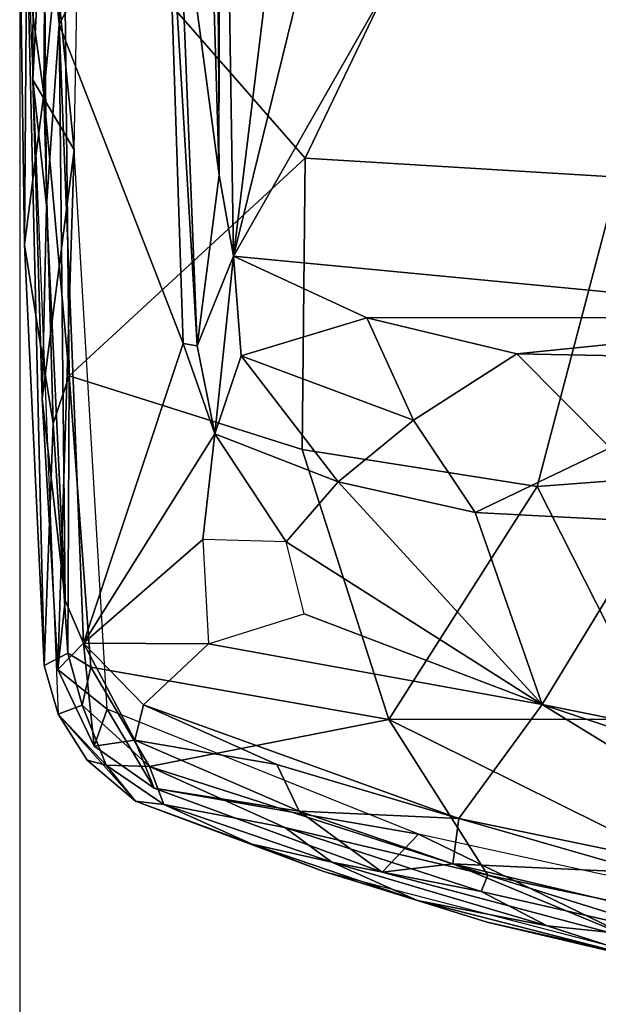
# Model space of a CAD drawing. Header units: millimetres. Extents: x -367 to 317, y -615 to 392.
# Tile 17 of 191: x -318 to -275, y -151 to -78. Entities that reach past the tile are written whole.
import ezdxf

# ---------------------------------------------------------------- set-up
doc = ezdxf.new("R2010")
doc.units = ezdxf.units.MM
doc.layers.add('Fbx_Root', color=7, linetype='Continuous', true_color=0x000000)
doc.styles.add('Default', font='arial.ttf')
doc.dimstyles.new('Default', dxfattribs={"dimscale": 10, "dimtxt": 2.5, "dimasz": 3, "dimexe": 1, "dimexo": 0.5, "dimgap": 0.8, "dimtad": 1, "dimtoh": 1, "dimzin": 1, "dimdsep": 46, "dimtxsty": 'Default', "dimcen": 2.5, "dimadec": 1, "dimazin": 1, "dimtfac": 1, "dimtdec": 4, "dimtix": 1, "dimtofl": 0, "dimtmove": 1, "dimatfit": 3, "dimfxl": 1, "dimtolj": 1, "dimtzin": 1, "dimarcsym": 0})

# ---------------------------------------------------------------- blocks, each defined once
blk = doc.blocks.new('*D1')
at = {"layer": 'Defpoints', "color": 0}
for p in [(-317.816, 295.28), (317.184, 295.28), (-317.816, -604.775)]:
    blk.add_point(p, dxfattribs=at)
at = {"layer": 'Fbx_Root', "color": 0, "lineweight": -2}
for p, q in [((-317.816, 290.28), (-317.816, -614.775)), ((317.184, 290.28), (317.184, -614.775)), ((287.184, -604.775), (-287.816, -604.775))]:
    blk.add_line(p, q, dxfattribs=at)
at = {"layer": 'Fbx_Root', "color": 0}
for points in [[(-287.816, -599.775), (-287.816, -609.775), (-317.816, -604.775)], [(287.184, -609.775), (287.184, -599.775), (317.184, -604.775)]]:
    blk.add_solid(points, dxfattribs=at)
at = {"layer": 'Fbx_Root', "color": 0, "insert": (-0.316, -584.012), "char_height": 25, "attachment_point": 5, "style": 'Default'}
blk.add_mtext('\\A1;635.00', dxfattribs=at)

msp = doc.modelspace()

# ---------------------------------------------------------------- linework, layer by layer
at = {"layer": 'Fbx_Root'}
for points in [[(-280.697, -8.558, 608.444), (-280.681, -57.875, 608.444), (-302.031, -95.329, 608.445)], [(-302.031, -95.329, 608.445), (-294.474, -33.462, 608.444), (-280.697, -8.558, 608.444)], [(-312.644, -23.814, 623.539), (-316.778, -57.854, 624.075), (-313.796, -87.489, 624.361)], [(-303.557, -29.186, 608.439), (-303.092, -89.353, 608.651), (-304.501, -41.82, 608.847)], [(-316.025, -66.399, 617.197), (-314.111, -31.113, 615.448), (-314.911, -78.211, 616.084)], [(-314.911, -78.211, 616.084), (-314.111, -31.113, 615.448), (-307.007, -63.668, 615.613)], [(-302.962, -36.076, 608.447), (-294.474, -33.462, 608.444), (-302.031, -95.329, 608.445)], [(-302.031, -95.329, 608.445), (-303.092, -89.353, 608.651), (-302.962, -36.076, 608.447)], [(-303.092, -89.353, 608.651), (-306.117, -66.7, 614.76), (-304.501, -41.82, 608.847)], [(-296.259, -43.822, 641.13), (-314.563, -67.712, 640.869), (-296.739, -88.098, 641.481), (-284.795, -63.176, 641.516)], [(-317.816, -70.592, 625.104), (-316.025, -83.339, 639.276), (-315.816, -52.413, 639.409)], [(-316.025, -83.339, 639.276), (-314.563, -67.712, 640.869), (-315.816, -52.413, 639.409)], [(-316.843, -82.308, 624.303), (-313.796, -87.489, 624.361), (-316.778, -57.854, 624.075)], [(-316.025, -66.399, 617.197), (-316.843, -82.308, 624.303), (-316.778, -57.854, 624.075)], [(-254.657, -99.874, 608.445), (-302.031, -95.329, 608.445), (-280.681, -57.875, 608.444), (-271.116, -60.573, 608.444)], [(-273.58, -89.494, 641.647), (-267.321, -65.395, 641.451), (-284.795, -63.176, 641.516), (-296.739, -88.098, 641.481)], [(-307.007, -63.668, 615.613), (-305.735, -101.793, 615.844), (-314.911, -78.211, 616.084)], [(-307.007, -63.668, 615.613), (-304.698, -101.964, 615.109), (-305.735, -101.793, 615.844)], [(-306.117, -66.7, 614.76), (-304.698, -101.964, 615.109), (-307.007, -63.668, 615.613)], [(-315.842, -91.584, 617.526), (-316.843, -82.308, 624.303), (-316.025, -66.399, 617.197)], [(-316.025, -66.399, 617.197), (-314.911, -78.211, 616.084), (-315.842, -91.584, 617.526)], [(-306.117, -66.7, 614.76), (-303.092, -89.353, 608.651), (-304.698, -101.964, 615.109)], [(-316.025, -83.339, 639.276), (-314.169, -104.181, 640.734), (-314.563, -67.712, 640.869)], [(-314.563, -67.712, 640.869), (-314.169, -104.181, 640.734), (-296.739, -88.098, 641.481)], [(-317.466, -94.496, 625.221), (-316.025, -83.339, 639.276), (-317.816, -70.592, 625.104)], [(-317.292, -71.02, 624.312), (-317.466, -94.496, 625.221), (-317.816, -70.592, 625.104)], [(-316, -125.58, 624.695), (-317.466, -94.496, 625.221), (-317.292, -71.02, 624.312)], [(-317.292, -71.02, 624.312), (-314.965, -129.163, 624.315), (-316, -125.58, 624.695)], [(-315.842, -91.584, 617.526), (-314.911, -78.211, 616.084), (-314.451, -120.767, 617.081)], [(-314.911, -78.211, 616.084), (-313.091, -123.929, 616.091), (-314.451, -120.767, 617.081)], [(-313.091, -123.929, 616.091), (-314.911, -78.211, 616.084), (-305.735, -101.793, 615.844)], [(-316.147, -105.865, 624.32), (-313.796, -87.489, 624.361), (-316.843, -82.308, 624.303)], [(-315.842, -91.584, 617.526), (-316.147, -105.865, 624.32), (-316.843, -82.308, 624.303)], [(-317.466, -94.496, 625.221), (-315.34, -107.697, 638.669), (-316.025, -83.339, 639.276)], [(-315.34, -107.697, 638.669), (-314.169, -104.181, 640.734), (-316.025, -83.339, 639.276)], [(-314.99, -125.861, 624.199), (-313.796, -87.489, 624.361), (-316.147, -105.865, 624.32)], [(-313.796, -87.489, 624.361), (-314.99, -125.861, 624.199), (-311.355, -128.792, 624.168)], [(-296.943, -109.617, 641.274), (-296.739, -88.098, 641.481), (-314.169, -104.181, 640.734)], [(-296.739, -88.098, 641.481), (-296.943, -109.617, 641.274), (-279.59, -112.364, 641.438), (-273.58, -89.494, 641.647)], [(-302.031, -95.329, 608.445), (-304.698, -101.964, 615.109), (-303.092, -89.353, 608.651)], [(-261.641, -111.001, 641.29), (-273.58, -89.494, 641.647), (-279.59, -112.364, 641.438)], [(-315.842, -91.584, 617.526), (-314.451, -120.767, 617.081), (-316.147, -105.865, 624.32)], [(-316, -125.58, 624.695), (-315.34, -107.697, 638.669), (-317.466, -94.496, 625.221)], [(-304.698, -101.964, 615.109), (-302.031, -95.329, 608.445), (-303.397, -108.457, 615.773)], [(-301.467, -102.691, 611.431), (-303.397, -108.457, 615.773), (-302.031, -95.329, 608.445)], [(-301.467, -102.691, 611.431), (-302.031, -95.329, 608.445), (-292.183, -99.897, 608.447)], [(-302.031, -95.329, 608.445), (-254.657, -99.874, 608.445), (-292.183, -99.897, 608.447)], [(-301.467, -102.691, 611.431), (-292.183, -99.897, 608.447), (-288.725, -107.454, 611.512)], [(-281.093, -102.562, 608.478), (-292.183, -99.897, 608.447), (-254.657, -99.874, 608.445)], [(-281.093, -102.562, 608.478), (-288.725, -107.454, 611.512), (-292.183, -99.897, 608.447)], [(-254.657, -99.874, 608.445), (-269.667, -102.769, 608.469), (-281.093, -102.562, 608.478)], [(-305.735, -101.793, 615.844), (-303.397, -108.457, 615.773), (-313.091, -123.929, 616.091)], [(-304.698, -101.964, 615.109), (-303.397, -108.457, 615.773), (-305.735, -101.793, 615.844)], [(-303.397, -108.457, 615.773), (-301.467, -102.691, 611.431), (-294.299, -112.007, 615.589)], [(-288.725, -107.454, 611.512), (-294.299, -112.007, 615.589), (-301.467, -102.691, 611.431)], [(-274.21, -109.498, 611.701), (-284.164, -114.282, 615.464), (-288.725, -107.454, 611.512), (-281.093, -102.562, 608.478)], [(-281.093, -102.562, 608.478), (-269.667, -102.769, 608.469), (-274.21, -109.498, 611.701)], [(-315.34, -107.697, 638.669), (-314.267, -124.672, 638.758), (-314.169, -104.181, 640.734)], [(-314.267, -124.672, 638.758), (-312.568, -125.69, 640.291), (-314.169, -104.181, 640.734)], [(-296.943, -109.617, 641.274), (-314.169, -104.181, 640.734), (-312.568, -125.69, 640.291), (-290.549, -129.559, 640.779)], [(-316.147, -105.865, 624.32), (-314.451, -120.767, 617.081), (-314.99, -125.861, 624.199)], [(-294.299, -112.007, 615.589), (-288.725, -107.454, 611.512), (-284.164, -114.282, 615.464)], [(-315.34, -107.697, 638.669), (-316, -125.58, 624.695), (-314.267, -124.672, 638.758)], [(-313.091, -123.929, 616.091), (-303.397, -108.457, 615.773), (-304.29, -116.265, 615.786)], [(-298.14, -116.445, 615.648), (-304.29, -116.265, 615.786), (-303.397, -108.457, 615.773)], [(-303.397, -108.457, 615.773), (-294.299, -112.007, 615.589), (-298.14, -116.445, 615.648)], [(-279.59, -112.364, 641.438), (-296.943, -109.617, 641.274), (-290.549, -129.559, 640.779)], [(-284.164, -114.282, 615.464), (-274.21, -109.498, 611.701), (-271.006, -114.96, 615.432)], [(-261.641, -111.001, 641.29), (-279.59, -112.364, 641.438), (-270.869, -129.535, 640.864)], [(-294.299, -112.007, 615.589), (-279.229, -128.449, 615.391), (-298.14, -116.445, 615.648)], [(-294.299, -112.007, 615.589), (-284.164, -114.282, 615.464), (-279.229, -128.449, 615.391)], [(-290.549, -129.559, 640.779), (-270.869, -129.535, 640.864), (-279.59, -112.364, 641.438)], [(-257.032, -113.091, 615.577), (-254.943, -133.364, 615.553), (-279.229, -128.449, 615.391), (-271.006, -114.96, 615.432)], [(-284.164, -114.282, 615.464), (-271.006, -114.96, 615.432), (-279.229, -128.449, 615.391)], [(-303.868, -123.966, 615.76), (-313.091, -123.929, 616.091), (-304.29, -116.265, 615.786)], [(-296.793, -121.77, 615.607), (-298.14, -116.445, 615.648), (-279.229, -128.449, 615.391)], [(-314.451, -120.767, 617.081), (-313.091, -123.929, 616.091), (-314.99, -125.861, 624.199)], [(-296.793, -121.77, 615.607), (-279.229, -128.449, 615.391), (-303.868, -123.966, 615.76)], [(-312.303, -131.53, 624.131), (-314.99, -125.861, 624.199), (-313.091, -123.929, 616.091)], [(-309.32, -131.093, 619.208), (-312.303, -131.53, 624.131), (-313.091, -123.929, 616.091)], [(-313.091, -123.929, 616.091), (-308.675, -128.473, 615.967), (-309.32, -131.093, 619.208)], [(-308.675, -128.473, 615.967), (-313.091, -123.929, 616.091), (-303.868, -123.966, 615.76)], [(-308.675, -128.473, 615.967), (-303.868, -123.966, 615.76), (-279.229, -128.449, 615.391), (-285.379, -136.882, 615.863)], [(-316, -125.58, 624.695), (-314.965, -129.163, 624.315), (-313.194, -128.518, 638.303), (-314.267, -124.672, 638.758)], [(-313.194, -128.518, 638.303), (-312.568, -125.69, 640.291), (-314.267, -124.672, 638.758)], [(-313.194, -128.518, 638.303), (-308.234, -133.038, 639.979), (-312.568, -125.69, 640.291)], [(-308.234, -133.038, 639.979), (-290.549, -129.559, 640.779), (-312.568, -125.69, 640.291)], [(-312.303, -131.53, 624.131), (-311.355, -128.792, 624.168), (-314.99, -125.861, 624.199)], [(-311.422, -132.94, 633.251), (-313.194, -128.518, 638.303), (-314.965, -129.163, 624.315)], [(-308.234, -133.038, 639.979), (-313.194, -128.518, 638.303), (-311.422, -132.94, 633.251)], [(-309.32, -131.093, 619.208), (-308.675, -128.473, 615.967), (-298.822, -132.883, 616.274)], [(-298.822, -132.883, 616.274), (-308.675, -128.473, 615.967), (-285.379, -136.882, 615.863)], [(-285.379, -136.882, 615.863), (-279.229, -128.449, 615.391), (-255.355, -143.112, 615.75)], [(-251.177, -137.811, 615.669), (-279.229, -128.449, 615.391), (-254.943, -133.364, 615.553)], [(-279.229, -128.449, 615.391), (-251.177, -137.811, 615.669), (-255.355, -143.112, 615.75)], [(-309.254, -135.587, 624.607), (-312.836, -132.579, 624.702), (-314.965, -129.163, 624.315)], [(-311.422, -132.94, 633.251), (-314.965, -129.163, 624.315), (-312.836, -132.579, 624.702)], [(-307.877, -134.647, 624.092), (-311.355, -128.792, 624.168), (-312.303, -131.53, 624.131)], [(-311.355, -128.792, 624.168), (-307.877, -134.647, 624.092), (-288.351, -138.035, 624.048)], [(-308.234, -133.038, 639.979), (-283.235, -141.055, 639.801), (-290.549, -129.559, 640.779)], [(-290.549, -129.559, 640.779), (-255.82, -146.791, 639.534), (-270.869, -129.535, 640.864)], [(-255.82, -146.791, 639.534), (-290.549, -129.559, 640.779), (-283.235, -141.055, 639.801)], [(-307.877, -134.647, 624.092), (-312.303, -131.53, 624.131), (-309.32, -131.093, 619.208)], [(-297.165, -136.346, 619.707), (-307.877, -134.647, 624.092), (-309.32, -131.093, 619.208)], [(-297.165, -136.346, 619.707), (-309.32, -131.093, 619.208), (-298.822, -132.883, 616.274)], [(-312.836, -132.579, 624.702), (-309.254, -135.587, 624.607), (-311.422, -132.94, 633.251)], [(-311.422, -132.94, 633.251), (-307.174, -135.841, 633.955), (-308.234, -133.038, 639.979)], [(-307.174, -135.841, 633.955), (-311.422, -132.94, 633.251), (-309.254, -135.587, 624.607)], [(-298.227, -137.554, 639.06), (-283.235, -141.055, 639.801), (-308.234, -133.038, 639.979)], [(-298.227, -137.554, 639.06), (-308.234, -133.038, 639.979), (-307.174, -135.841, 633.955)], [(-298.822, -132.883, 616.274), (-285.379, -136.882, 615.863), (-297.165, -136.346, 619.707)], [(-291.04, -140.833, 624.009), (-288.351, -138.035, 624.048), (-307.877, -134.647, 624.092)], [(-291.04, -140.833, 624.009), (-307.877, -134.647, 624.092), (-297.165, -136.346, 619.707)], [(-309.254, -135.587, 624.607), (-295.424, -140.773, 624.383), (-300.652, -138.784, 630.881)], [(-307.174, -135.841, 633.955), (-309.254, -135.587, 624.607), (-300.652, -138.784, 630.881)], [(-300.652, -138.784, 630.881), (-294.761, -140.106, 635.272), (-307.174, -135.841, 633.955)], [(-294.761, -140.106, 635.272), (-298.227, -137.554, 639.06), (-307.174, -135.841, 633.955)], [(-297.165, -136.346, 619.707), (-285.832, -140.224, 619.95), (-291.04, -140.833, 624.009)], [(-285.832, -140.224, 619.95), (-297.165, -136.346, 619.707), (-285.379, -136.882, 615.863)], [(-285.379, -136.882, 615.863), (-271.429, -140.903, 616.263), (-285.832, -140.224, 619.95)], [(-285.379, -136.882, 615.863), (-255.355, -143.112, 615.75), (-271.429, -140.903, 616.263)], [(-283.724, -142.264, 638.541), (-283.235, -141.055, 639.801), (-298.227, -137.554, 639.06)], [(-283.724, -142.264, 638.541), (-298.227, -137.554, 639.06), (-294.761, -140.106, 635.272)], [(-272.336, -145.816, 623.932), (-288.351, -138.035, 624.048), (-291.04, -140.833, 624.009)], [(-288.351, -138.035, 624.048), (-272.336, -145.816, 623.932), (-252.905, -145.786, 623.929)], [(-288.43, -142.947, 630.908), (-294.761, -140.106, 635.272), (-300.652, -138.784, 630.881)], [(-288.43, -142.947, 630.908), (-300.652, -138.784, 630.881), (-295.424, -140.773, 624.383)], [(-288.43, -142.947, 630.908), (-278.856, -144.814, 635.133), (-294.761, -140.106, 635.272)], [(-294.761, -140.106, 635.272), (-278.856, -144.814, 635.133), (-283.724, -142.264, 638.541)], [(-272.336, -145.816, 623.932), (-291.04, -140.833, 624.009), (-285.832, -140.224, 619.95)], [(-285.832, -140.224, 619.95), (-267.033, -144.681, 619.791), (-272.336, -145.816, 623.932)], [(-267.033, -144.681, 619.791), (-285.832, -140.224, 619.95), (-271.429, -140.903, 616.263)], [(-295.424, -140.773, 624.383), (-283.29, -144.526, 624.407), (-288.43, -142.947, 630.908)], [(-295.424, -140.773, 624.383), (-265.578, -148.534, 624.334), (-283.29, -144.526, 624.407)], [(-283.235, -141.055, 639.801), (-283.724, -142.264, 638.541), (-267.307, -146.003, 638.525)], [(-267.307, -146.003, 638.525), (-255.82, -146.791, 639.534), (-283.235, -141.055, 639.801)], [(-283.724, -142.264, 638.541), (-278.856, -144.814, 635.133), (-267.307, -146.003, 638.525)], [(-270.028, -147.654, 631.323), (-278.856, -144.814, 635.133), (-288.43, -142.947, 630.908)], [(-270.028, -147.654, 631.323), (-288.43, -142.947, 630.908), (-283.29, -144.526, 624.407)], [(-283.29, -144.526, 624.407), (-265.578, -148.534, 624.334), (-270.028, -147.654, 631.323)], [(-267.307, -146.003, 638.525), (-278.856, -144.814, 635.133), (-270.028, -147.654, 631.323)]]:
    msp.add_3dface(points, dxfattribs=at)

# ---------------------------------------------------------------- dimensions: what is measured, and where the dimension line sits
dim = msp.add_linear_dim(base=(-317.816, -604.775), p1=(317.184, 295.28), p2=(-317.816, 295.28), angle=180, dimstyle='Default', override={"dimscale": 10, "dimtxt": 2.5, "dimasz": 3, "dimexe": 1, "dimexo": 0.5, "dimgap": 0.8, "dimtad": 1, "dimtih": 0, "dimtoh": 0, "dimdec": 2, "dimlfac": 1, "dimzin": 1, "dimtxsty": 'Default', "dimsah": 0, "dimcen": 2.5, "dimadec": 1, "dimazin": 1, "dimtix": 0, "dimtmove": 0, "dimtzin": 1}, dxfattribs=at)
dim.commit()
dim.dimension.update_dxf_attribs({"geometry": '*D1', "text_midpoint": (-0.316, -584.012)})

doc.saveas('drawing.dxf')
